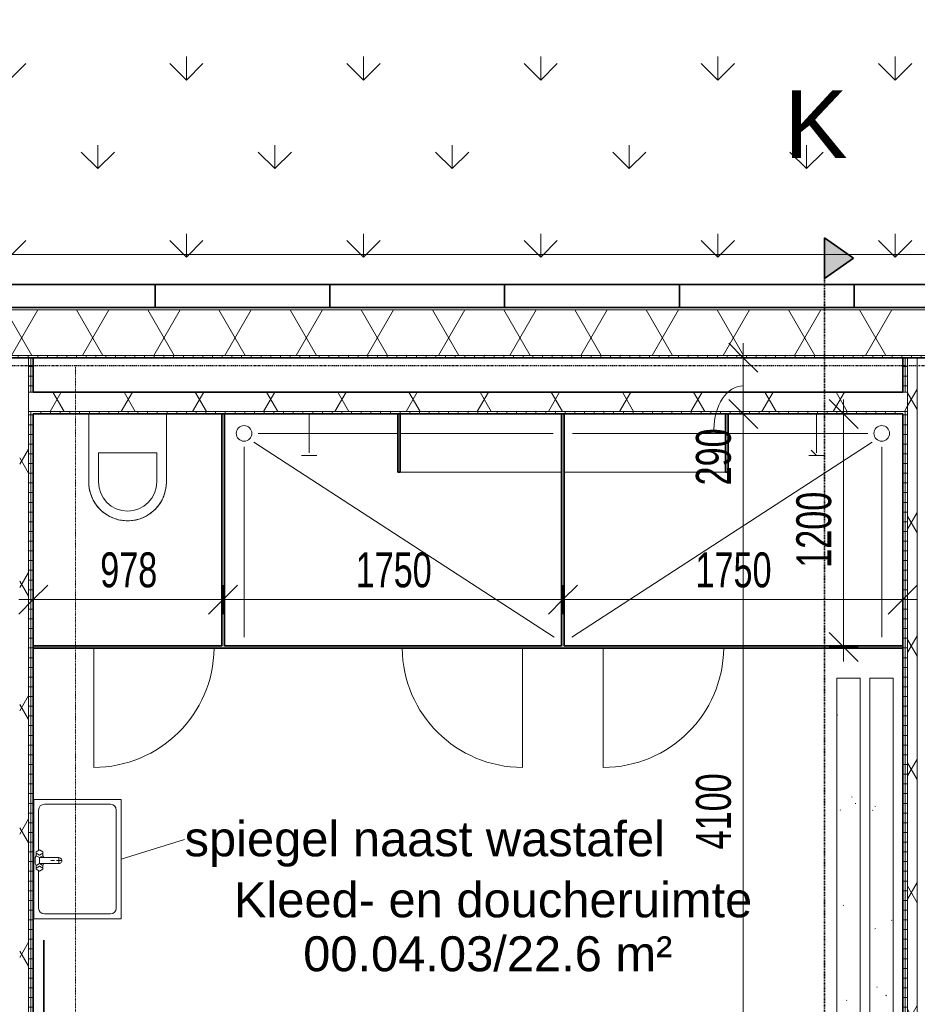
# Model space of a CAD drawing. Header units: millimetres. Extents: x -80560 to 110805, y -11020 to 52719.
# Tile 104 of 152: x 62097 to 66720, y 44510 to 49581. Entities that reach past the tile are written whole.
import ezdxf

# ---------------------------------------------------------------- set-up
doc = ezdxf.new("R2010")
doc.units = ezdxf.units.MM
for name, pattern in [('CENTER2', [20, 8, -4, 4, -4]), ('DASHDOT2', [8, 4, -2, 0, -2]), ('DASHED2-1', [3, 2, -1])]:
    doc.linetypes.add(name, pattern=pattern)
for name, color, linetype, lineweight in [('A-ANNO-DIMS', 211, 'Continuous', 9), ('A-ANNO-DIMS-100', 211, 'Continuous', 9), ('A-ANNO-IDEN', 131, 'Continuous', 9), ('A-AREA-IDEN', 2, 'Continuous', 9), ('A-DETL', 90, 'Continuous', 18), ('A-DETL-GENF', 92, 'Continuous', 18), ('A-FLOR-OVHD', 1, 'DASHED2-1', 18), ('A-FLOR-PATT', 8, 'Continuous', 18), ('A-WALL', 113, 'Continuous', 35), ('A-WALL-PATT', 111, 'Continuous', 35), ('G-ANNO-SYMB', 111, 'Continuous', 9), ('I-FURN', 30, 'Continuous', 18), ('I-WALL', 2, 'Continuous', 18), ('P-SANR-FIXT', 6, 'Continuous', 18), ('S-GRID', 1, 'Continuous', 9)]:
    doc.layers.add(name, color=color, linetype=linetype, lineweight=lineweight)
doc.styles.add('Arial', font='arial.ttf', dxfattribs={"height": 180})
doc.styles.add('Arial_4', font='arial.ttf', dxfattribs={"height": 350})
doc.styles.add('Arial_6', font='arial.ttf', dxfattribs={"width": 0.7, "height": 180})
doc.dimstyles.new('n3o_1_8', dxfattribs={"dimscale": 304.8, "dimtxt": 183.646692, "dimasz": 0.492126, "dimexe": 0.246063, "dimexo": 0.0625, "dimgap": 0.032808, "dimtad": 1, "dimdec": 0, "dimdsep": 46, "dimtxsty": 'Arial_6', "dimblk1": 'OBLIQUE', "dimblk2": 'OBLIQUE', "dimsah": 1, "dimcen": 0.09, "dimdle": 0.246063, "dimazin": 0, "dimtfac": 1, "dimtdec": 4, "dimtix": 1, "dimtmove": 0, "dimatfit": 3, "dimfxl": 0.246063, "dimfxlon": 1, "dimtvp": 1, "dimtolj": 1, "dimtzin": 0, "dimarcsym": 2})
doc.dimstyles.new('n3o_1_8_2', dxfattribs={"dimscale": 304.8, "dimtxt": 183.646692, "dimasz": 0.492126, "dimexe": 0.246063, "dimexo": 0.0625, "dimgap": 0.032808, "dimtad": 1, "dimdec": 0, "dimdsep": 46, "dimtxsty": 'Arial_6', "dimblk1": 'OBLIQUE', "dimblk2": 'OBLIQUE', "dimsah": 1, "dimcen": 0.09, "dimdle": 0.246063, "dimazin": 0, "dimtfac": 1, "dimtdec": 4, "dimtix": 1, "dimtmove": 1, "dimatfit": 3, "dimfxl": 0.246063, "dimfxlon": 1, "dimtvp": 1, "dimtolj": 1, "dimtzin": 0, "dimarcsym": 2})
pattern_1 = [(3e-13, (66644.82, 45594.75), (-2e-13, 50), [])]
pattern_2 = [(60, (24894.82, 0), (-274.963, 158.75), []), (120, (24894.82, 0), (-274.963, -158.75), [])]
pattern_3 = [(3e-13, (62022.32, 43794.75), (-2e-13, 50), [])]

# ---------------------------------------------------------------- blocks, each defined once
blk = doc.blocks.new('Leonardo College_EHA_1489_R18_CF_situatie_2020_rvt-1-DO_00 begane grond')
at = {"layer": 'A-FLOR-PATT', "lineweight": 9}
h = blk.add_hatch(dxfattribs=at)
h.set_pattern_fill('FP_26', color=93, style=0, pattern_type=2)
h.set_pattern_definition([(90, (0, 0), (-456.197, 456.197), [120.967, -791.427]), (45, (0, 0), (-456.197, 456.197), [120.968, -524.193]), (135, (0, 0), (-456.197, -456.197), [120.967, -524.192])])
h.paths.add_polyline_path([(46900, 48157), (46900, 48216), (48707.1, 48216), (48707.1, 49580.6), (33730.7, 49580.6), (33730.7, 48157), (33900, 48157), (33900, 48216), (34600, 48216), (34600, 48157), (35500, 48157), (35500, 48216), (45100, 48216), (45100, 48157), (46354.9, 48157)], flags=0)
blk = doc.blocks.new('74_n3o_fonteintje_450x600 - std-32453865-DO_00 begane grond')
at = {"layer": 'P-SANR-FIXT'}
for p, q in [((315, 0), (-300, 0)), ((-300, 0), (-300, -450)), ((315, -450), (315, 0)), ((-300, -450), (315, -450))]:
    blk.add_line(p, q, dxfattribs=at)
blk = doc.blocks.new('53_wastafel_450X600 - std-32453815-DO_00 begane grond')
at = {"layer": 'P-SANR-FIXT'}
for p, q in [((-300, -450), (-300, 0)), ((-300, 0), (315, 0)), ((-52.4, -25), (-245, -25)), ((-45, -12.2), (-55, -29.5)), ((-55, -29.5), (-45, -46.8)), ((-25, -12.2), (-45, -12.2)), ((-45, -46.8), (-25, -46.8)), ((-28.4, -29.5), (-38.4, -12.2)), ((-38.4, -46.8), (-28.4, -29.5)), ((-25, -12.2), (-15, -7.2)), ((-15, -29.5), (-25, -12.2)), ((-25, -46.8), (-15, -29.5)), ((-25, -46.8), (-15, -51.8)), ((-15, -7.2), (15, -7.2)), ((-15, -29.5), (-15, -129.5)), ((15, -29.5), (-15, -29.5)), ((15, -7.2), (25, -12.2)), ((15, -29.5), (25, -12.2)), ((25, -46.8), (15, -29.5)), ((15, -129.5), (15, -29.5)), ((25, -46.8), (15, -51.8)), ((25, -12.2), (45, -12.2)), ((45, -46.8), (25, -46.8)), ((28.4, -29.5), (38.4, -12.2)), ((38.4, -46.8), (28.4, -29.5)), ((45, -12.2), (55, -29.5)), ((55, -29.5), (45, -46.8)), ((260, -25), (52.4, -25)), ((315, 0), (315, -450)), ((-275, -55), (-275, -395)), ((0, -107.5), (0, -87.5)), ((290, -395), (290, -55)), ((12, -129.5), (-12, -129.5)), ((0, -141.5), (0, -117.5)), ((315, -450), (-300, -450)), ((-245, -425), (260, -425))]:
    blk.add_line(p, q, dxfattribs=at)
for centre, radius, start, end in [((-245, -55), 30, 90, 180), ((260, -55), 30, 0, 90), ((0, -129.5), 15, 180, 0), ((-245, -395), 30, 180, 270), ((260, -395), 30, 270, 360)]:
    blk.add_arc(centre, radius, start, end, dxfattribs=at)
blk = doc.blocks.new('72_n3o_kleedkamerbank1 - 400 diep x 430 hoog-32473716-DO_00 begane grond')
at = {"layer": 'I-FURN'}
h = blk.add_hatch(dxfattribs=at)
h.set_pattern_fill('FP_131', color=256, style=0, pattern_type=2)
h.set_pattern_definition([(307.5, (-44990, 41810), (489.4132, 16.0003), [3.353, -382.727, 3.353, -428.447, -412.75]), (307.5, (-44990, 41810), (489.4132, 16.0003), [-817.88, 3.353, -409.397]), (277.5, (-44990, 41810), (716.825, -449.523), [3.353, -204.927, 3.353, -344.627, -133.35]), (277.5, (-44990, 41810), (716.825, -449.523), [-556.26, 3.353, -129.997]), (237.5, (-44990, 42122.4), (1.4372, -790.9924), [3.353, -123.647, 3.353, -453.847, -596.9]), (237.5, (-44990, 42122.4), (1.4372, -790.9924), [-584.2, 3.353, -593.547]), (227.5, (-44990, 42122.4), (222.929, -763.5565), [3.353, -60.147, 3.353, -296.367, -342.9]), (227.5, (-44990, 42122.4), (222.929, -763.5565), [-363.22, 3.353, -339.547])])
h.paths.add_polyline_path([(-1200, 400), (-1200, 280), (1200, 280), (1200, 400), (-741.6, 400)], flags=0)
h.paths.add_polyline_path([(-1200, 110), (1200, 110), (1200, 230), (-1200, 230), (-1200, 153.8)], flags=0)
for p, q in [((1200, 400), (-1200, 400)), ((-1200, 400), (-1200, 280)), ((-1200, 280), (-1200, 400)), ((-1200, 400), (1200, 400)), ((1200, 280), (1200, 400)), ((1200, 400), (1200, 280)), ((-1200, 280), (1200, 280)), ((1200, 280), (-1200, 280)), ((1200, 230), (-1200, 230)), ((-1200, 230), (-1200, 110)), ((-1200, 110), (-1200, 230)), ((-1200, 230), (1200, 230)), ((1200, 110), (1200, 230)), ((1200, 230), (1200, 110)), ((-1200, 110), (1200, 110)), ((1200, 110), (-1200, 110))]:
    blk.add_line(p, q, dxfattribs=at)
blk = doc.blocks.new('74_PF_EHA_wandtoilet - hoogte 390-32179493-DO_00 begane grond')
at = {"layer": 'P-SANR-FIXT'}
for p, q in [((-178.1, 406.3), (-178.1, 56.2)), ((-128.1, 256.3), (-128.1, 406.3)), ((171.9, 406.3), (171.9, 256.3)), ((221.9, 56.2), (221.9, 406.3)), ((171.9, 256.3), (-128.1, 256.3))]:
    blk.add_line(p, q, dxfattribs=at)
at = {"layer": 'P-SANR-FIXT', "flags": 128}
for points in [[(-178.1, 406.3), (-177.9, 414.2), (-177.4, 422.2), (-176.6, 430.2), (-175.5, 438.1), (-174.1, 446), (-172.3, 453.8), (-170.3, 461.5), (-167.9, 469.2), (-165.3, 476.7), (-162.3, 484.1), (-159, 491.4), (-155.5, 498.6), (-151.6, 505.6), (-147.5, 512.5), (-143.1, 519.2), (-138.5, 525.7), (-133.6, 532), (-128.4, 538.1), (-123, 544), (-117.4, 549.7), (-111.6, 555.2), (-105.5, 560.4), (-99.2, 565.4), (-92.8, 570.1), (-86.1, 574.5), (-79.3, 578.7), (-72.3, 582.6), (-65.2, 586.3), (-57.9, 589.6), (-50.6, 592.7), (-43, 595.4), (-35.4, 597.9), (-27.7, 600), (-19.9, 601.8), (-12.1, 603.3), (-4.2, 604.5), (3.8, 605.4), (11.8, 606), (19.8, 606.2), (21.9, 606.3)], [(21.9, 606.3), (29.9, 606.1), (37.9, 605.6), (45.9, 604.8), (53.8, 603.7), (61.7, 602.3), (69.5, 600.5), (77.2, 598.5), (84.8, 596.1), (92.4, 593.4), (99.8, 590.5), (107.1, 587.2), (114.3, 583.6), (121.3, 579.8), (128.2, 575.7), (134.8, 571.3), (141.4, 566.7), (147.7, 561.8), (153.8, 556.6), (159.7, 551.2), (165.4, 545.6), (170.8, 539.7), (176.1, 533.7), (181, 527.4), (185.8, 521), (190.2, 514.3), (194.4, 507.5), (198.3, 500.5), (201.9, 493.4), (205.3, 486.1), (208.3, 478.7), (211.1, 471.2), (213.5, 463.6), (215.7, 455.9), (217.5, 448.1), (219, 440.2), (220.2, 432.3), (221.1, 424.4), (221.7, 416.4), (221.9, 408.4), (221.9, 406.3)]]:
    blk.add_lwpolyline(points, dxfattribs=at)
at = {"layer": 'P-SANR-FIXT'}
for radius, start, end in [(200, 90, 180), (200, 360, 90), (150, 90, 180), (150, 0, 90)]:
    blk.add_arc((21.9, 406.3), radius, start, end, dxfattribs=at)
blk = doc.blocks.new('01_n3o_symbool_lijn_met_tekst - brandwerend_B60-32752031-DO_00 begane grond')
at = {"layer": 'A-DETL-GENF', "color": 3, "linetype": 'DASHDOT2'}
blk.add_line((0, 0), (7238.8, 0), dxfattribs=at)
blk = doc.blocks.new('DIMBLOCK44-DO_00 begane grond')
at = {"layer": 'A-ANNO-DIMS-100'}
for p, q in [((66340.2, 47550), (66265.2, 47625)), ((66340.2, 47625), (66340.2, 46275)), ((66415.2, 47550), (66265.2, 47550)), ((66340.2, 47550), (66415.2, 47475)), ((66340.2, 47550), (66415.2, 47550)), ((66340.2, 46350), (66265.2, 46425)), ((66415.2, 46350), (66265.2, 46350)), ((66340.2, 46350), (66415.2, 46275)), ((66340.2, 46350), (66415.2, 46350))]:
    blk.add_line(p, q, dxfattribs=at)
at = {"layer": 'A-ANNO-DIMS-100', "color": 0, "insert": (66096.5, 46757.9), "char_height": 180, "width": 461.094, "attachment_point": 1, "rotation": 90, "line_spacing_factor": 0.941778, "style": 'Arial_6'}
blk.add_mtext('1200', dxfattribs=at)
blk = doc.blocks.new('_Oblique')
at = {"color": 0, "linetype": 'ByBlock', "lineweight": -2}
blk.add_line((-0.5, -0.5), (0.5, 0.5), dxfattribs=at)
blk = doc.blocks.new('DIMBLOCK45-DO_00 begane grond')
at = {"layer": 'A-ANNO-DIMS-100'}
for p, q in [((62167.3, 46593.7), (62242.3, 46668.7)), ((62167.3, 46668.7), (62167.3, 46518.7)), ((62167.3, 46593.7), (62167.3, 46668.7)), ((63144.8, 46593.7), (63219.8, 46668.7)), ((63144.8, 46668.7), (63144.8, 46518.7)), ((63144.8, 46593.7), (63144.8, 46668.7)), ((62092.3, 46593.7), (63144.8, 46593.7)), ((62167.3, 46593.7), (62092.3, 46518.7)), ((63144.8, 46593.7), (63069.8, 46518.7))]:
    blk.add_line(p, q, dxfattribs=at)
at = {"layer": 'A-ANNO-DIMS-100', "color": 0, "insert": (62512, 46837.3), "char_height": 180, "width": 345.821, "attachment_point": 1, "line_spacing_factor": 0.941778, "style": 'Arial_6'}
blk.add_mtext('978', dxfattribs=at)
blk = doc.blocks.new('DIMBLOCK46-DO_00 begane grond')
at = {"layer": 'A-ANNO-DIMS-100'}
for p, q in [((63144.8, 46593.7), (63219.8, 46668.7)), ((63144.8, 46668.7), (63144.8, 46518.7)), ((63144.8, 46593.7), (63144.8, 46668.7)), ((64894.8, 46593.7), (64969.8, 46668.7)), ((64894.8, 46668.7), (64894.8, 46518.7)), ((64894.8, 46593.7), (64894.8, 46668.7)), ((63144.8, 46593.7), (63069.8, 46518.7)), ((63144.8, 46593.7), (64894.8, 46593.7)), ((64894.8, 46593.7), (64819.8, 46518.7))]:
    blk.add_line(p, q, dxfattribs=at)
at = {"layer": 'A-ANNO-DIMS-100', "color": 0, "insert": (63827.7, 46837.3), "char_height": 180, "width": 461.094, "attachment_point": 1, "line_spacing_factor": 0.941778, "style": 'Arial_6'}
blk.add_mtext('1750', dxfattribs=at)
blk = doc.blocks.new('DIMBLOCK47-DO_00 begane grond')
at = {"layer": 'A-ANNO-DIMS-100'}
for p, q in [((64894.8, 46593.7), (64969.8, 46668.7)), ((64894.8, 46668.7), (64894.8, 46518.7)), ((64894.8, 46593.7), (64894.8, 46668.7)), ((66644.8, 46593.7), (66719.8, 46668.7)), ((66644.8, 46668.7), (66644.8, 46518.7)), ((66644.8, 46593.7), (66644.8, 46668.7)), ((64894.8, 46593.7), (64819.8, 46518.7)), ((64894.8, 46593.7), (66719.8, 46593.7)), ((66644.8, 46593.7), (66569.8, 46518.7))]:
    blk.add_line(p, q, dxfattribs=at)
at = {"layer": 'A-ANNO-DIMS-100', "color": 0, "insert": (65577.7, 46837.3), "char_height": 180, "width": 461.094, "attachment_point": 1, "line_spacing_factor": 0.941778, "style": 'Arial_6'}
blk.add_mtext('1750', dxfattribs=at)
blk = doc.blocks.new('Section - 00_n3o_sectionmark_detailaanduiding-325618-DO_00 begane grond')
at = {"layer": 'G-ANNO-SYMB'}
blk.add_hatch(color=256, dxfattribs=at).paths.add_polyline_path([(0, 0), (1.05, 1.5), (2.101, 0)], flags=0)
at = {"layer": 'G-ANNO-SYMB', "linetype": 'DASHDOT2', "lineweight": 35}
for p, q in [((1.05, 1.5), (0, 0)), ((2.101, 0), (1.05, 1.5)), ((0, 0), (2.101, 0))]:
    blk.add_line(p, q, dxfattribs=at)
blk = doc.blocks.new('DIMBLOCK207-DO_00 begane grond')
at = {"layer": 'A-ANNO-DIMS-100'}
for p, q in [((65823.4, 47550), (65748.4, 47625)), ((65748.4, 47550), (65898.4, 47550)), ((65823.4, 47550), (65748.4, 47550)), ((65823.4, 43450), (65823.4, 47550)), ((65823.4, 47550), (65898.4, 47475)), ((65823.4, 43450), (65748.4, 43525)), ((65748.4, 43450), (65898.4, 43450)), ((65823.4, 43450), (65748.4, 43450)), ((65823.4, 43450), (65898.4, 43375))]:
    blk.add_line(p, q, dxfattribs=at)
at = {"layer": 'A-ANNO-DIMS-100', "color": 0, "insert": (65579.7, 45307.9), "char_height": 180, "width": 461.094, "attachment_point": 1, "rotation": 90, "line_spacing_factor": 0.941778, "style": 'Arial_6'}
blk.add_mtext('4100', dxfattribs=at)
blk = doc.blocks.new('DIMBLOCK208-DO_00 begane grond')
at = {"layer": 'A-ANNO-DIMS-100'}
for p, q in [((65823.4, 47839.5), (65748.4, 47914.5)), ((65823.4, 47550), (65823.4, 47914.5)), ((65748.4, 47839.5), (65898.4, 47839.5)), ((65823.4, 47839.5), (65748.4, 47839.5)), ((65823.4, 47839.5), (65898.4, 47764.5)), ((65823.4, 47550), (65748.4, 47625)), ((65748.4, 47550), (65898.4, 47550)), ((65823.4, 47550), (65748.4, 47550)), ((65823.4, 47550), (65898.4, 47475))]:
    blk.add_line(p, q, dxfattribs=at)
blk.add_ellipse((65823.4, 47470.3), major_axis=(0, 224.4), ratio=0.673971, start_param=0, end_param=1.570796, dxfattribs=at)
at = {"layer": 'A-ANNO-DIMS-100', "color": 0, "insert": (65579.7, 47182.1), "char_height": 180, "width": 345.821, "attachment_point": 1, "rotation": 90, "line_spacing_factor": 0.941778, "style": 'Arial_6'}
blk.add_mtext('290', dxfattribs=at)

msp = doc.modelspace()

# ---------------------------------------------------------------- hatches: boundary and pattern name
at = {"layer": 'A-WALL-PATT', "lineweight": 18}
h = msp.add_hatch(dxfattribs=at)
h.set_pattern_fill('FP_83', color=256, style=0, pattern_type=2)
h.set_pattern_definition([(180, (55190.07, 48099), (1e-13, -50), [])])
h.paths.add_polyline_path([(72184.3, 48087), (72184.3, 48099), (71767.8, 48099), (71767.8, 48087), (71837.1, 48087)], flags=0)
h.paths.add_polyline_path([(70021.8, 48087), (70021.8, 48099), (60367.8, 48099), (60367.8, 48087), (69983.8, 48087)], flags=0)
h.paths.add_polyline_path([(58915.5, 48087), (59521.8, 48087), (59521.8, 48099), (58767.8, 48099), (58767.8, 48087), (58805.8, 48087)], flags=0)
h.paths.add_polyline_path([(56107.8, 48087), (57721.8, 48087), (57721.8, 48099), (56088.8, 48099), (56088.8, 48087)], flags=0)
h.paths.add_polyline_path([(53042.1, 48087), (54650.8, 48087), (54650.8, 48099), (52938.8, 48099), (52938.8, 48087), (52957.8, 48087)], flags=0)
h.paths.add_polyline_path([(49005.8, 48087), (51500.8, 48087), (51500.8, 48099), (48967.8, 48099), (48967.8, 48087)], flags=0)
h.paths.add_polyline_path([(47883.8, 48087), (47921.8, 48087), (47921.8, 48099), (47417.8, 48099), (47417.8, 48087), (47756, 48087)], flags=0)
h.paths.add_polyline_path([(46571.8, 48087), (46571.8, 48099), (45467.8, 48099), (45467.8, 48087), (46533.8, 48087)], flags=0)
h.paths.add_polyline_path([(44621.8, 48087), (44621.8, 48099), (44317.8, 48099), (44317.8, 48087), (44583.8, 48087)], flags=0)
h.paths.add_polyline_path([(43471.8, 48087), (43471.8, 48099), (38195.8, 48099), (38195.8, 48087), (43433.8, 48087)], flags=0)
h = msp.add_hatch(dxfattribs=at)
h.set_pattern_fill('FP_2', color=256, style=0, pattern_type=2)
h.set_pattern_definition(pattern_2)
h.paths.add_polyline_path([(72184.3, 47852), (72184.3, 48087), (71805.8, 48087), (71805.8, 47852), (71837.1, 47852)], flags=0)
h.paths.add_polyline_path([(69983.8, 47852), (69983.8, 48087), (60405.8, 48087), (60405.8, 47852), (69487.7, 47852)], flags=0)
h.paths.add_polyline_path([(59483.8, 47852), (59483.8, 48087), (58805.8, 48087), (58805.8, 47852), (59209.2, 47852)], flags=0)
h.paths.add_polyline_path([(57683.8, 47852), (57683.8, 48087), (56107.8, 48087), (56107.8, 47852), (57447.2, 47852)], flags=0)
h.paths.add_polyline_path([(54631.8, 47852), (54631.8, 48087), (52957.8, 48087), (52957.8, 47852), (53629.4, 47852)], flags=0)
h.paths.add_polyline_path([(51481.8, 47852), (51481.8, 48087), (49005.8, 48087), (49005.8, 47852), (51280.1, 47852)], flags=0)
h.paths.add_polyline_path([(47883.8, 47852), (47883.8, 48087), (47455.8, 48087), (47455.8, 47852), (47756, 47852)], flags=0)
h.paths.add_polyline_path([(46533.8, 47852), (46533.8, 48087), (45505.8, 48087), (45505.8, 47852), (45994, 47852)], flags=0)
h.paths.add_polyline_path([(44583.8, 47852), (44583.8, 48087), (44355.8, 48087), (44355.8, 47852), (44532.3, 47852)], flags=0)
h.paths.add_polyline_path([(43433.8, 47852), (43433.8, 48087), (38207.8, 48087), (38207.8, 47852), (43057.3, 47852)], flags=0)
h = msp.add_hatch(dxfattribs=at)
h.set_pattern_fill('FP_84', color=256, angle=-270, style=0, pattern_type=2)
h.set_pattern_definition([(270, (55190.07, 48099), (50, 2e-13), [])])
h.paths.add_polyline_path([(72184.3, 47839.5), (72184.3, 47852), (71767.8, 47852), (71767.8, 47839.5), (71837.1, 47839.5)], flags=0)
h.paths.add_polyline_path([(70021.8, 47839.5), (70021.8, 47852), (60367.8, 47852), (60367.8, 47839.5), (69644.8, 47839.5)], flags=0)
h.paths.add_polyline_path([(58915.5, 47839.5), (59521.8, 47839.5), (59521.8, 47852), (58767.8, 47852), (58767.8, 47839.5)], flags=0)
h.paths.add_polyline_path([(57153.5, 47839.5), (57721.8, 47839.5), (57721.8, 47852), (56044.8, 47852), (56044.8, 47839.5), (56859.8, 47839.5)], flags=0)
h.paths.add_polyline_path([(54694.8, 47839.5), (54694.8, 47852), (52894.8, 47852), (52894.8, 47839.5), (53629.4, 47839.5)], flags=0)
h.paths.add_polyline_path([(51280.1, 47839.5), (51544.8, 47839.5), (51544.8, 47852), (48967.8, 47852), (48967.8, 47839.5), (50105.4, 47839.5)], flags=0)
h.paths.add_polyline_path([(47756, 47839.5), (47921.8, 47839.5), (47921.8, 47852), (47417.8, 47852), (47417.8, 47839.5)], flags=0)
h.paths.add_polyline_path([(46571.8, 47839.5), (46571.8, 47852), (45467.8, 47852), (45467.8, 47839.5), (45994, 47839.5)], flags=0)
h.paths.add_polyline_path([(44544.8, 47839.5), (44621.8, 47839.5), (44621.8, 47852), (44532.3, 47852), (44532.3, 47839.5)], flags=0)
h.paths.add_polyline_path([(43471.8, 47839.5), (43471.8, 47852), (38442.8, 47852), (38442.8, 47839.5), (43057.3, 47839.5)], flags=0)
h.paths.add_polyline_path([(44317.8, 47839.5), (44457.3, 47839.5), (44457.3, 47852), (44317.8, 47852)], flags=0)
h = msp.add_hatch(dxfattribs=at)
h.set_pattern_fill('FP_2', color=256, style=0, pattern_type=2)
h.set_pattern_definition(pattern_2)
h.paths.add_polyline_path([(62142.3, 39750), (62142.3, 47839.5), (62097.3, 47839.5), (62097.3, 39750)], flags=0)
h = msp.add_hatch(dxfattribs=at)
h.set_pattern_fill('FP_36', color=256, angle=90, style=0, pattern_type=2)
h.set_pattern_definition(pattern_3)
h.paths.add_polyline_path([(62145.9, 39750), (62154.8, 39750), (62154.8, 47562.5), (62142.3, 47562.5), (62142.3, 39750)], flags=0)
h.paths.add_polyline_path([(62154.8, 47662.5), (62154.8, 47839.5), (62142.3, 47839.5), (62142.3, 47662.5)], flags=0)
h = msp.add_hatch(dxfattribs=at)
h.set_pattern_fill('FP_36', color=256, angle=90, style=0, pattern_type=2)
h.set_pattern_definition(pattern_3)
h.paths.add_polyline_path([(62154.8, 39750), (62167.3, 39750), (62167.3, 47562.5), (62154.8, 47562.5), (62154.8, 39916)], flags=0)
h.paths.add_polyline_path([(62167.3, 47662.5), (62167.3, 47839.5), (62154.8, 47839.5), (62154.8, 47662.5)], flags=0)
h = msp.add_hatch(dxfattribs=at)
h.set_pattern_fill('FP_34', color=256, angle=90, style=0, pattern_type=2)
h.set_pattern_definition(pattern_1)
h.paths.add_polyline_path([(66644.8, 43437.5), (66657.3, 43437.5), (66657.3, 47562.5), (66644.8, 47562.5), (66644.8, 43450)], flags=0)
h.paths.add_polyline_path([(66657.3, 47662.5), (66657.3, 47839.5), (66644.8, 47839.5), (66644.8, 47662.5)], flags=0)
h = msp.add_hatch(dxfattribs=at)
h.set_pattern_fill('FP_34', color=256, angle=90, style=0, pattern_type=2)
h.set_pattern_definition(pattern_1)
h.paths.add_polyline_path([(66657.3, 43425), (66669.8, 43425), (66669.8, 47562.5), (66657.3, 47562.5), (66657.3, 43437.5)], flags=0)
h.paths.add_polyline_path([(66669.8, 47662.5), (66669.8, 47839.5), (66657.3, 47839.5), (66657.3, 47662.5)], flags=0)
h = msp.add_hatch(dxfattribs=at)
h.set_pattern_fill('FP_2', color=256, style=0, pattern_type=2)
h.set_pattern_definition(pattern_2)
h.paths.add_polyline_path([(66719.8, 43375), (66719.8, 47839.5), (66669.8, 47839.5), (66669.8, 43375)], flags=0)
h = msp.add_hatch(dxfattribs=at)
h.set_pattern_fill('FP_2', color=256, style=0, pattern_type=2)
h.set_pattern_definition(pattern_2)
h.paths.add_polyline_path([(66644.8, 47562.5), (66669.8, 47562.5), (66669.8, 47662.5), (62142.3, 47662.5), (62142.3, 47562.5), (66551, 47562.5)], flags=0)
h = msp.add_hatch(dxfattribs=at)
h.set_pattern_fill('FP_130', color=256, angle=90, style=0, pattern_type=2)
h.set_pattern_definition([(90, (64406.07, 47550), (-50, -2e-13), [])])
h.paths.add_polyline_path([(66644.8, 47550), (66644.8, 47562.5), (62167.3, 47562.5), (62167.3, 47550), (66551, 47550)], flags=0)
for points in [[(63151.3, 46356.5), (63151.3, 47550), (63138.3, 47550), (63138.3, 46356.5)], [(64057.3, 47250), (64057.3, 47550), (64044.3, 47550), (64044.3, 47250)], [(64901.3, 46356.5), (64901.3, 47550), (64888.3, 47550), (64888.3, 46356.5)], [(65745.3, 47250), (65745.3, 47550), (65732.3, 47550), (65732.3, 47250)], [(66644.8, 46343.5), (66644.8, 46356.5), (62167.3, 46356.5), (62167.3, 46343.5), (65376.3, 46343.5)]]:
    msp.add_hatch(color=256, dxfattribs=at).paths.add_polyline_path(points, flags=0)

# ---------------------------------------------------------------- linework, layer by layer
at = {"layer": 'A-ANNO-IDEN'}
msp.add_line((62619.8, 45257.5), (62946.4, 45357.9), dxfattribs=at)
at = {"layer": 'A-DETL'}
for p, q in [((63588.3, 47550), (63588.3, 47350)), ((66201.3, 47550), (66201.3, 47350)), ((63325.3, 47450), (64044.3, 47450)), ((64057.3, 47450), (64845.3, 47450)), ((65732.3, 47450), (64944.3, 47450)), ((66464.3, 47450), (65745.3, 47450)), ((63252.8, 47380), (63252.8, 46400)), ((64849.6, 46400), (63302.6, 47404.6)), ((64940.1, 46400), (66487, 47404.6)), ((66201.3, 47335.8), (66173, 47364)), ((66536.8, 47380), (66536.8, 46400)), ((63588.3, 47335.8), (63548.3, 47335.8)), ((63588.3, 47335.8), (63628.3, 47335.8)), ((66201.3, 47335.8), (66161.3, 47335.8)), ((66201.3, 47335.8), (66241.3, 47335.8)), ((62478.3, 45730), (62478.3, 46343.5)), ((64686.8, 45730), (64686.8, 46343.5)), ((65102.8, 45730), (65102.8, 46343.5))]:
    msp.add_line(p, q, dxfattribs=at)
at = {"layer": 'A-DETL', "lineweight": 35}
msp.add_line((62221, 44839.6), (62221, 44339.6), dxfattribs=at)
at = {"layer": 'A-DETL'}
for centre in [(63252.8, 47450), (66536.8, 47450)]:
    msp.add_circle(centre, 40, dxfattribs=at)
for centre, start, end in [((62478.3, 46350), 270, 359.3968), ((64686.8, 46350), 180.6032, 270), ((65102.8, 46350), 270, 359.3968)]:
    msp.add_arc(centre, 620, start, end, dxfattribs=at)
at = {"layer": 'A-FLOR-OVHD'}
for p, q in [((37923.8, 48371), (104065.3, 48371)), ((64057.3, 47250), (64888.3, 47250)), ((65732.3, 47250), (64901.3, 47250))]:
    msp.add_line(p, q, dxfattribs=at)
at = {"layer": 'A-WALL'}
for p, q in [((65494.8, 48216), (60394.8, 48216)), ((62794.8, 48216), (62794.8, 48099)), ((63694.8, 48099), (63694.8, 48216)), ((64594.8, 48216), (64594.8, 48099)), ((69994.8, 48216), (65494.8, 48216)), ((65494.8, 48216), (65494.8, 48099)), ((66394.8, 48216), (66394.8, 48099)), ((70021.8, 48099), (60367.8, 48099)), ((60367.8, 47839.5), (70021.8, 47839.5))]:
    msp.add_line(p, q, dxfattribs=at)
at = {"layer": 'A-WALL', "lineweight": 18}
for p, q in [((69983.8, 48087), (60405.8, 48087)), ((69983.8, 47852), (60405.8, 47852)), ((62142.3, 47839.5), (62142.3, 39750)), ((62154.8, 47839.5), (62154.8, 47662.5)), ((66657.3, 47839.5), (66657.3, 47662.5)), ((66669.8, 47839.5), (66669.8, 43425)), ((66719.8, 47839.5), (66719.8, 43362.5)), ((62142.3, 47662.5), (62167.3, 47662.5)), ((66644.8, 47662.5), (66669.8, 47662.5)), ((66669.8, 47562.5), (62142.3, 47562.5)), ((62154.8, 47562.5), (62154.8, 39750)), ((66657.3, 47562.5), (66657.3, 43437.5))]:
    msp.add_line(p, q, dxfattribs=at)
at = {"layer": 'G-ANNO-SYMB', "linetype": 'DASHDOT2', "lineweight": 35}
msp.add_line((66241.3, 48457.5), (66241.3, 9131.6), dxfattribs=at)
at = {"layer": 'I-WALL', "lineweight": 35}
for p, q in [((62167.3, 47662.5), (62167.3, 47839.5)), ((66644.8, 47839.5), (66644.8, 47662.5)), ((66644.8, 47662.5), (62167.3, 47662.5)), ((62167.3, 39750), (62167.3, 47550)), ((62167.3, 47550), (66644.8, 47550)), ((63138.3, 47550), (63138.3, 46356.5)), ((63151.3, 46356.5), (63151.3, 47550)), ((64044.3, 47550), (64044.3, 47250)), ((64057.3, 47250), (64057.3, 47550)), ((64888.3, 47550), (64888.3, 46356.5)), ((64901.3, 46356.5), (64901.3, 47550)), ((65732.3, 47550), (65732.3, 47250)), ((65745.3, 47250), (65745.3, 47550)), ((66644.8, 47550), (66644.8, 43450)), ((64044.3, 47250), (64057.3, 47250)), ((65732.3, 47250), (65745.3, 47250)), ((63138.3, 46356.5), (62167.3, 46356.5)), ((64888.3, 46356.5), (63151.3, 46356.5)), ((66644.8, 46356.5), (64901.3, 46356.5)), ((62167.3, 46343.5), (66644.8, 46343.5))]:
    msp.add_line(p, q, dxfattribs=at)
at = {"layer": 'S-GRID', "linetype": 'CENTER2', "lineweight": 25}
msp.add_line((29945.3, 47800), (110204.9, 47800), dxfattribs=at)

# ---------------------------------------------------------------- block references
at = {"color": 250, "lineweight": 5}
msp.add_blockref('Leonardo College_EHA_1489_R18_CF_situatie_2020_rvt-1-DO_00 begane grond', (24894.8, 0), dxfattribs=at)
at = {"layer": 'A-DETL-GENF', "color": 3, "linetype": 'DASHDOT2', "rotation": 269.9999999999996}
msp.add_blockref('01_n3o_symbool_lijn_met_tekst - brandwerend_B60-32752031-DO_00 begane grond', (62384.8, 47800), dxfattribs=at)
at = {"layer": 'G-ANNO-SYMB', "linetype": 'DASHDOT2', "lineweight": 35, "xscale": 99.99999999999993, "yscale": 99.99999999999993, "zscale": 99.99999999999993, "rotation": 269.9999999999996}
msp.add_blockref('Section - 00_n3o_sectionmark_detailaanduiding-325618-DO_00 begane grond', (66241.3, 48457.5), dxfattribs=at)
at = {"layer": 'I-FURN', "rotation": 90.00000000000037}
msp.add_blockref('72_n3o_kleedkamerbank1 - 400 diep x 430 hoog-32473716-DO_00 begane grond', (66704.8, 44990), dxfattribs=at)
at = {"layer": 'P-SANR-FIXT'}
for name, p, rotation in [('74_PF_EHA_wandtoilet - hoogte 390-32179493-DO_00 begane grond', (62674.7, 47606.2), 180), ('74_n3o_fonteintje_450x600 - std-32453865-DO_00 begane grond', (62169.8, 45250), 89.99999999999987), ('53_wastafel_450X600 - std-32453815-DO_00 begane grond', (62169.8, 45250), 89.99999999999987)]:
    msp.add_blockref(name, p, dxfattribs=dict(at, rotation=rotation))

# ---------------------------------------------------------------- texts
at = {"layer": 'A-ANNO-IDEN', "insert": (62946.4, 45452), "char_height": 180, "width": 2845.991, "attachment_point": 1, "style": 'Arial'}
msp.add_mtext('spiegel naast wastafel', dxfattribs=at)
at = {"layer": 'A-AREA-IDEN', "char_height": 180, "attachment_point": 1, "style": 'Arial'}
for s, insert, width in [('Kleed- en doucheruimte', (63200.1, 45137.8), 3126.581), ('00.04.03/22.6 m²', (63557.3, 44860), 2260.759)]:
    msp.add_mtext(s, dxfattribs=dict(at, insert=insert, width=width))
at = {"layer": 'G-ANNO-SYMB', "insert": (66035.1, 49217.5), "char_height": 350, "width": 400.844, "attachment_point": 1, "style": 'Arial_4'}
msp.add_mtext('K', dxfattribs=at)

# ---------------------------------------------------------------- dimensions: what is measured, and where the dimension line sits
at = {"layer": 'A-ANNO-DIMS'}
dim = msp.add_linear_dim(base=(65823.4090226, 47839.5), p1=(65748.4090226, 47550), p2=(65748.4090226, 47839.5), angle=90, dimstyle='n3o_1_8_2', override={"dimpost": '<>', "dimfxl": 289.5}, dxfattribs=at)
dim.commit()
dim.dimension.update_dxf_attribs({"geometry": 'DIMBLOCK208-DO_00 begane grond', "text_midpoint": (65699.7276819, 47355.0354994), "dimtype": 160, "text_rotation": 90})
for base, p1, p2, override, picture, middle in [((65823.4, 47550), (65748.4, 43450), (65748.4, 47550), {"dimpost": '<>', "dimfxl": 4100}, 'DIMBLOCK207-DO_00 begane grond', (65721.5, 45500)), ((66340.2, 46350), (66415.2, 47550), (66415.2, 46350), {"dimpost": '<>', "dimfxl": 1200}, 'DIMBLOCK44-DO_00 begane grond', (66238.3, 46950))]:
    dim = msp.add_linear_dim(base=base, p1=p1, p2=p2, angle=90, dimstyle='n3o_1_8', override=override, dxfattribs=at)
    dim.commit()
    dim.dimension.update_dxf_attribs({"geometry": picture, "text_midpoint": middle})
for base, p1, p2, override, picture, middle in [((63144.8189632, 46593.6651285), (62167.3189632, 46668.6651285), (63144.8189632, 46668.6651285), {"dimpost": '<>', "dimfxl": 977.5}, 'DIMBLOCK45-DO_00 begane grond', (62656.0689632, 46695.5682668)), ((64894.8, 46593.7), (63144.8, 46668.7), (64894.8, 46668.7), {"dimpost": '<>', "dimfxl": 1750}, 'DIMBLOCK46-DO_00 begane grond', (64019.8, 46695.6)), ((66644.8, 46593.7), (64894.8, 46668.7), (66644.8, 46668.7), {"dimpost": '<>', "dimfxl": 1750}, 'DIMBLOCK47-DO_00 begane grond', (65769.8, 46695.6))]:
    dim = msp.add_linear_dim(base=base, p1=p1, p2=p2, dimstyle='n3o_1_8', override=override, dxfattribs=at)
    dim.commit()
    dim.dimension.update_dxf_attribs({"geometry": picture, "text_midpoint": middle})

doc.saveas('drawing.dxf')
